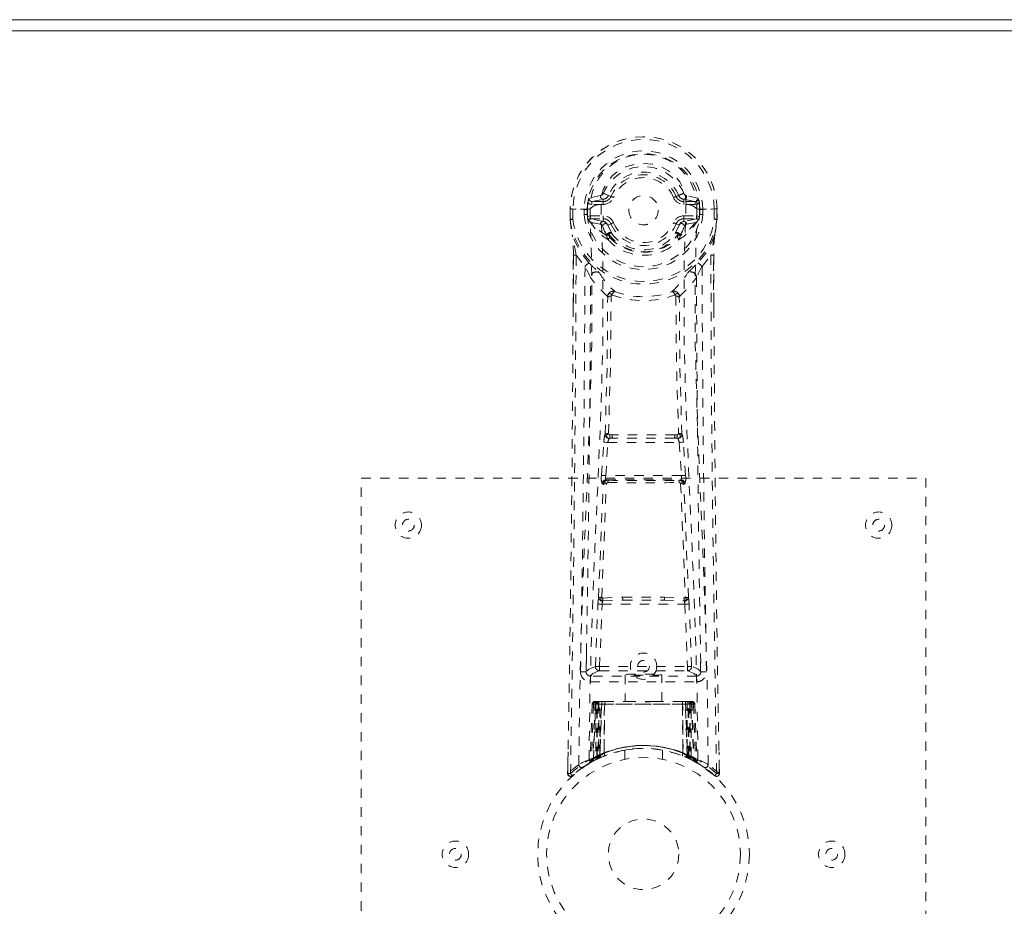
# Model space of a CAD drawing. Header units: inches. Extents: x 15 to 98.5, y 43.6 to 61.3.
# Tile 4 of 7: x 50.1 to 60.6, y 51.9 to 61.3. Entities that reach past the tile are written whole.
import ezdxf

# ---------------------------------------------------------------- set-up
doc = ezdxf.new("R2010")
doc.units = ezdxf.units.IN
doc.header["$MEASUREMENT"] = 0
doc.linetypes.add('SLD-Dashed', pattern=[0.075, 0.05, -0.025])
doc.linetypes.add('SLD-Solid', pattern=[0])

msp = doc.modelspace()

# ---------------------------------------------------------------- linework, layer by layer
at = {"color": 7, "linetype": 'SLD-Solid', "lineweight": 15}
for p, q in [((15.029, 61.306), (98.529, 61.306)), ((98.411, 61.188), (15.147, 61.188)), ((15.147, 61.188), (98.411, 61.188))]:
    msp.add_line(p, q, dxfattribs=at)
at = {"color": 7, "linetype": 'SLD-Dashed', "lineweight": 0}
for p, q in [((56.322, 59.436), (56.2, 59.408)), ((56.23, 59.372), (56.35, 59.396)), ((56.23, 59.372), (56.23, 59.342)), ((56.35, 59.372), (56.23, 59.372)), ((56.35, 59.342), (56.23, 59.342)), ((56.35, 59.396), (56.35, 59.372)), ((56.35, 59.342), (56.35, 59.372)), ((56.403, 59.43), (56.406, 59.437)), ((56.406, 59.437), (56.432, 59.427)), ((57.125, 59.427), (57.151, 59.437)), ((57.207, 59.396), (57.327, 59.372)), ((57.207, 59.396), (57.207, 59.372)), ((57.327, 59.372), (57.207, 59.372)), ((57.207, 59.342), (57.207, 59.372)), ((57.327, 59.342), (57.207, 59.342)), ((57.357, 59.408), (57.235, 59.436)), ((57.327, 59.342), (57.327, 59.372)), ((55.998, 59.293), (55.998, 59.184)), ((56.001, 59.293), (55.998, 59.293)), ((55.999, 59.293), (55.999, 59.184)), ((56.045, 59.292), (56.001, 59.293)), ((56.028, 59.292), (56.027, 59.184)), ((56.028, 59.292), (56.028, 59.292)), ((56.064, 59.292), (56.045, 59.292)), ((56.21, 59.292), (56.064, 59.292)), ((56.148, 59.236), (56.149, 59.289)), ((56.183, 59.289), (56.178, 59.289)), ((56.178, 59.289), (56.178, 59.237)), ((56.178, 59.237), (56.182, 59.222)), ((56.182, 59.222), (56.183, 59.289)), ((56.622, 59.281), (56.623, 59.296)), ((56.622, 59.275), (56.622, 59.281)), ((57.347, 59.292), (57.347, 59.292)), ((57.347, 59.292), (57.493, 59.292)), ((57.374, 59.289), (57.379, 59.289)), ((57.375, 59.222), (57.375, 59.289)), ((57.379, 59.237), (57.375, 59.222)), ((57.379, 59.237), (57.379, 59.289)), ((57.409, 59.289), (57.409, 59.236)), ((57.409, 59.289), (57.409, 59.289)), ((57.493, 59.292), (57.512, 59.292)), ((57.512, 59.292), (57.556, 59.293)), ((57.53, 59.292), (57.53, 59.293)), ((57.53, 59.184), (57.53, 59.292)), ((57.559, 59.293), (57.556, 59.293)), ((57.558, 59.184), (57.558, 59.293)), ((57.559, 59.293), (57.56, 59.184)), ((55.998, 59.184), (55.998, 59.18)), ((56.222, 59.151), (56.206, 59.164)), ((56.216, 59.22), (56.216, 59.19)), ((56.216, 59.22), (56.35, 59.22)), ((56.35, 59.16), (56.216, 59.19)), ((56.216, 59.19), (56.35, 59.19)), ((56.222, 59.151), (56.32, 59.131)), ((56.222, 59.151), (56.222, 59.151)), ((56.35, 59.22), (56.35, 59.19)), ((56.35, 59.19), (56.35, 59.16)), ((56.401, 59.122), (56.389, 59.141)), ((56.432, 59.135), (56.401, 59.122)), ((57.157, 59.122), (57.125, 59.135)), ((57.207, 59.22), (57.207, 59.19)), ((57.207, 59.22), (57.341, 59.22)), ((57.341, 59.19), (57.207, 59.16)), ((57.207, 59.16), (57.207, 59.19)), ((57.207, 59.19), (57.341, 59.19)), ((57.237, 59.131), (57.335, 59.151)), ((57.335, 59.151), (57.351, 59.164)), ((57.341, 59.19), (57.341, 59.22)), ((57.351, 59.164), (57.351, 59.164)), ((57.351, 59.164), (57.351, 59.164)), ((57.56, 59.18), (57.56, 59.184)), ((56.401, 59.122), (56.442, 59.032)), ((57.115, 59.033), (57.157, 59.122)), ((56.389, 59.009), (56.389, 59.015)), ((56.406, 58.966), (56.396, 58.982)), ((56.409, 59.022), (56.409, 59.016)), ((57.148, 59.016), (57.149, 59.022)), ((57.161, 58.982), (57.152, 58.966)), ((57.168, 59.009), (57.168, 59.015)), ((56.03, 58.249), (56.032, 58.803)), ((56.062, 58.801), (56.157, 58.683)), ((57.401, 58.683), (57.495, 58.801)), ((57.525, 58.803), (57.528, 58.236)), ((56.356, 56.813), (56.358, 56.841)), ((56.422, 56.892), (56.445, 56.892)), ((56.425, 56.855), (56.451, 56.855)), ((57.106, 56.855), (56.451, 56.855)), ((57.106, 56.855), (57.132, 56.855)), ((57.112, 56.892), (57.135, 56.892)), ((57.202, 56.813), (57.199, 56.841)), ((56.332, 56.461), (56.356, 56.813)), ((56.377, 56.458), (56.4, 56.81)), ((56.4, 56.81), (57.157, 56.81)), ((57.157, 56.81), (57.181, 56.458)), ((57.225, 56.461), (57.202, 56.813)), ((53.779, 56.431), (59.779, 56.431)), ((53.779, 48.431), (53.779, 56.431)), ((57.181, 56.458), (56.377, 56.458)), ((56.394, 56.408), (56.383, 56.413)), ((56.383, 56.413), (57.175, 56.413)), ((57.175, 56.413), (57.163, 56.408)), ((59.779, 56.431), (59.779, 48.431)), ((56.35, 56.366), (56.338, 56.371)), ((57.208, 56.366), (57.219, 56.371)), ((56.346, 55.156), (56.557, 55.166)), ((57, 55.166), (57.212, 55.156)), ((56.267, 54.429), (56.294, 55.092)), ((56.312, 54.427), (56.339, 55.09)), ((56.339, 55.09), (57.219, 55.09)), ((56.349, 55.127), (56.56, 55.132)), ((56.56, 55.132), (56.997, 55.132)), ((56.997, 55.132), (57.208, 55.127)), ((57.219, 55.09), (57.245, 54.427)), ((57.29, 54.429), (57.263, 55.092)), ((56.173, 54.565), (56.173, 54.379)), ((57.384, 54.379), (57.384, 54.565)), ((56.312, 54.383), (56.312, 54.427)), ((56.312, 54.427), (57.245, 54.427)), ((57.245, 54.383), (57.245, 54.427)), ((57.343, 54.326), (56.214, 54.326)), ((56.214, 54.326), (56.214, 54.265)), ((56.312, 54.383), (57.245, 54.383)), ((56.584, 54.341), (56.584, 54.056)), ((56.974, 54.056), (56.974, 54.341)), ((57.343, 54.265), (57.343, 54.326)), ((56.214, 54.265), (57.343, 54.265)), ((56.233, 54.027), (56.212, 53.422)), ((56.247, 54.027), (56.226, 53.43)), ((56.247, 54.027), (56.233, 54.027)), ((56.266, 54.056), (56.244, 53.441)), ((56.332, 54.056), (56.266, 54.056)), ((56.272, 54.027), (56.272, 53.47)), ((56.282, 54.027), (56.272, 54.027)), ((56.282, 54.027), (57.276, 54.027)), ((56.282, 53.475), (56.282, 54.027)), ((56.285, 53.477), (56.286, 54.027)), ((56.286, 54.027), (56.295, 54.027)), ((56.295, 54.027), (56.295, 53.481)), ((57.262, 54.027), (56.295, 54.027)), ((56.304, 54.056), (56.304, 53.485)), ((56.313, 53.476), (56.332, 54.056)), ((56.334, 54.056), (56.314, 53.476)), ((56.314, 53.49), (56.314, 54.056)), ((56.314, 54.056), (56.328, 54.056)), ((56.363, 54.056), (56.334, 54.056)), ((56.359, 53.506), (56.363, 54.056)), ((56.366, 54.056), (56.36, 53.506)), ((56.366, 54.056), (56.363, 54.056)), ((56.662, 54.056), (56.366, 54.056)), ((56.896, 54.056), (56.662, 54.056)), ((57.191, 54.056), (56.896, 54.056)), ((57.197, 53.506), (57.191, 54.056)), ((57.194, 54.056), (57.191, 54.056)), ((57.223, 54.056), (57.194, 54.056)), ((57.194, 54.056), (57.199, 53.506)), ((57.244, 53.476), (57.223, 54.056)), ((57.225, 54.056), (57.223, 54.056)), ((57.225, 54.056), (57.245, 53.476)), ((57.291, 54.056), (57.225, 54.056)), ((57.229, 54.056), (57.244, 54.056)), ((57.244, 54.056), (57.244, 53.49)), ((57.253, 53.485), (57.253, 54.056)), ((57.262, 53.481), (57.262, 54.027)), ((57.262, 54.027), (57.271, 54.027)), ((57.271, 54.027), (57.272, 53.477)), ((57.285, 54.027), (57.276, 54.027)), ((57.276, 54.027), (57.276, 53.475)), ((57.285, 53.47), (57.285, 54.027)), ((57.291, 54.056), (57.313, 53.441)), ((57.311, 54.027), (57.332, 53.43)), ((57.324, 54.027), (57.311, 54.027)), ((57.324, 54.027), (57.345, 53.422)), ((55.976, 53.52), (55.972, 53.29)), ((56.295, 53.481), (56.285, 53.477)), ((56.307, 53.455), (56.295, 53.481)), ((56.304, 53.485), (56.314, 53.49)), ((56.316, 53.459), (56.304, 53.485)), ((56.36, 53.506), (56.359, 53.506)), ((56.579, 53.539), (56.579, 53.442)), ((56.979, 53.442), (56.979, 53.539)), ((57.199, 53.506), (57.197, 53.506)), ((57.244, 53.49), (57.232, 53.463)), ((57.253, 53.485), (57.241, 53.459)), ((57.244, 53.49), (57.253, 53.485)), ((57.262, 53.481), (57.25, 53.455)), ((57.272, 53.477), (57.262, 53.481)), ((57.585, 53.29), (57.581, 53.52)), ((56.198, 53.397), (56.211, 53.405)), ((56.212, 53.422), (56.226, 53.43)), ((56.229, 53.415), (56.217, 53.409)), ((56.229, 53.415), (56.296, 53.45)), ((56.244, 53.441), (56.313, 53.476)), ((56.272, 53.47), (56.282, 53.475)), ((56.285, 53.445), (56.272, 53.47)), ((56.298, 53.451), (56.285, 53.477)), ((56.294, 53.449), (56.285, 53.445)), ((56.296, 53.45), (56.297, 53.45)), ((56.314, 53.476), (56.313, 53.476)), ((56.325, 53.463), (56.316, 53.459)), ((56.362, 53.479), (56.364, 53.479)), ((57.194, 53.479), (57.195, 53.479)), ((57.245, 53.476), (57.244, 53.476)), ((57.245, 53.476), (57.313, 53.441)), ((57.272, 53.477), (57.26, 53.451)), ((57.261, 53.45), (57.262, 53.45)), ((57.262, 53.45), (57.276, 53.442)), ((57.276, 53.475), (57.263, 53.449)), ((57.273, 53.445), (57.263, 53.449)), ((57.285, 53.47), (57.273, 53.445)), ((57.276, 53.475), (57.285, 53.47)), ((57.281, 53.44), (57.328, 53.415)), ((57.332, 53.43), (57.345, 53.422)), ((57.341, 53.41), (57.354, 53.402)), ((57.346, 53.405), (57.36, 53.397)), ((55.972, 53.29), (55.973, 53.347)), ((55.975, 53.347), (55.974, 53.29)), ((56.033, 53.277), (56.022, 53.267)), ((56.14, 53.36), (56.081, 53.317)), ((57.535, 53.267), (57.524, 53.277)), ((57.583, 53.29), (57.582, 53.36)), ((57.584, 53.36), (57.585, 53.29))]:
    msp.add_line(p, q, dxfattribs=at)
at = {"color": 7, "linetype": 'SLD-Dashed', "lineweight": 0, "flags": 128}
for points in [[(57.231, 59.345), (57.226, 59.427), (57.204, 59.507), (57.163, 59.583), (57.107, 59.649), (57.037, 59.704), (56.957, 59.745), (56.87, 59.77), (56.779, 59.778), (56.688, 59.77), (56.601, 59.745), (56.52, 59.704), (56.45, 59.649), (56.394, 59.583), (56.354, 59.507), (56.331, 59.427), (56.327, 59.345)], [(56.406, 59.437), (56.404, 59.438), (56.398, 59.441), (56.39, 59.444), (56.381, 59.448), (56.371, 59.452), (56.362, 59.456), (56.355, 59.459), (56.351, 59.46)], [(56.23, 59.342), (56.207, 59.346), (56.188, 59.359)], [(56.2, 53.439), (56.21, 54.193), (56.232, 54.946), (56.262, 55.695), (56.296, 56.44), (56.327, 57.178), (56.347, 57.909), (56.348, 58.632), (56.327, 59.344)], [(56.327, 59.345), (56.288, 59.337), (56.255, 59.326)], [(56.327, 59.344), (56.327, 59.344), (56.327, 59.345)], [(56.46, 59.415), (56.454, 59.417), (56.449, 59.419), (56.445, 59.421), (56.44, 59.423), (56.437, 59.424), (56.434, 59.426), (56.433, 59.426), (56.432, 59.427)], [(57.098, 59.415), (57.103, 59.417), (57.108, 59.419), (57.113, 59.421), (57.117, 59.423), (57.12, 59.424), (57.123, 59.426), (57.125, 59.426), (57.125, 59.427)], [(57.23, 59.344), (57.209, 58.632), (57.21, 57.909), (57.23, 57.178), (57.261, 56.44), (57.295, 55.695), (57.325, 54.946), (57.347, 54.193), (57.357, 53.439)], [(57.231, 59.345), (57.23, 59.344), (57.23, 59.344)], [(57.302, 59.326), (57.269, 59.337), (57.231, 59.345)], [(57.369, 59.359), (57.35, 59.346), (57.327, 59.342)], [(55.998, 59.293), (55.998, 59.293), (55.999, 59.293), (56.002, 59.293), (56.005, 59.293), (56.01, 59.293), (56.015, 59.293), (56.021, 59.292), (56.028, 59.292)], [(56.091, 53.384), (56.1, 54.139), (56.119, 54.892), (56.147, 55.642), (56.179, 56.387), (56.209, 57.126), (56.228, 57.857), (56.23, 58.58), (56.21, 59.292)], [(56.255, 59.326), (56.227, 59.31), (56.211, 59.292)], [(57.347, 59.292), (57.33, 59.31), (57.302, 59.326)], [(57.466, 53.384), (57.458, 54.139), (57.438, 54.892), (57.41, 55.642), (57.378, 56.387), (57.348, 57.126), (57.329, 57.857), (57.328, 58.58), (57.347, 59.292)], [(57.379, 59.289), (57.382, 59.289), (57.389, 59.289), (57.398, 59.289), (57.409, 59.289)], [(57.53, 59.292), (57.536, 59.293), (57.542, 59.293), (57.547, 59.293), (57.552, 59.293), (57.556, 59.293), (57.558, 59.293), (57.559, 59.293), (57.559, 59.293)], [(56.027, 59.184), (56.021, 59.184), (56.015, 59.184), (56.01, 59.184), (56.005, 59.184), (56.001, 59.184), (55.999, 59.184), (55.997, 59.184), (55.998, 59.184)], [(55.998, 59.184), (56.008, 59.09), (56.021, 59.017)], [(56.027, 59.184), (56.022, 59.183), (56.017, 59.182), (56.012, 59.182), (56.007, 59.181), (56.004, 59.181), (56.001, 59.18), (55.999, 59.18), (55.998, 59.18)], [(55.998, 59.18), (56.009, 59.082), (56.023, 59.006)], [(56.184, 59.211), (56.199, 59.218), (56.216, 59.22)], [(56.191, 59.177), (56.197, 59.173), (56.206, 59.164)], [(56.389, 59.009), (56.299, 59.069), (56.222, 59.151)], [(56.46, 59.147), (56.454, 59.145), (56.449, 59.143), (56.445, 59.141), (56.44, 59.139), (56.437, 59.138), (56.434, 59.136), (56.433, 59.136), (56.432, 59.135)], [(57.098, 59.147), (57.103, 59.145), (57.108, 59.143), (57.113, 59.141), (57.117, 59.139), (57.12, 59.138), (57.123, 59.136), (57.125, 59.136), (57.125, 59.135)], [(57.335, 59.151), (57.259, 59.069), (57.168, 59.009)], [(57.341, 59.22), (57.358, 59.218), (57.374, 59.211)], [(57.351, 59.164), (57.357, 59.17), (57.366, 59.177)], [(57.56, 59.184), (57.56, 59.184), (57.559, 59.184), (57.556, 59.184), (57.552, 59.184), (57.548, 59.184), (57.542, 59.184), (57.536, 59.184), (57.53, 59.184)], [(57.56, 59.18), (57.559, 59.18), (57.557, 59.18), (57.554, 59.181), (57.55, 59.181), (57.546, 59.182), (57.541, 59.182), (57.535, 59.183), (57.53, 59.184)], [(57.534, 59.006), (57.548, 59.082), (57.56, 59.18)], [(56.343, 59.112), (56.332, 59.126), (56.32, 59.131)], [(56.389, 59.015), (56.365, 59.058), (56.343, 59.112)], [(56.403, 59.038), (56.413, 59.042), (56.423, 59.042)], [(56.442, 59.032), (56.437, 59.035), (56.429, 59.035), (56.42, 59.032), (56.411, 59.026)], [(57.147, 59.026), (57.137, 59.032), (57.128, 59.035), (57.12, 59.035), (57.115, 59.032)], [(57.134, 59.042), (57.144, 59.042), (57.154, 59.038)], [(57.168, 59.015), (57.192, 59.058), (57.214, 59.112)], [(57.214, 59.112), (57.225, 59.126), (57.237, 59.131)], [(56.021, 59.017), (56.021, 59.011), (56.023, 59.006)], [(56.199, 58.72), (56.099, 58.848), (56.023, 59.006)], [(56.396, 58.982), (56.394, 58.986), (56.389, 59.009)], [(56.42, 58.99), (56.412, 59.002), (56.409, 59.016)], [(57.148, 59.016), (57.145, 59.002), (57.138, 58.99)], [(57.168, 59.009), (57.164, 58.986), (57.161, 58.982)], [(57.534, 59.006), (57.458, 58.848), (57.358, 58.72)], [(57.534, 59.006), (57.536, 59.011), (57.536, 59.017)], [(56.032, 58.803), (56.032, 58.803), (56.033, 58.802), (56.035, 58.802), (56.039, 58.802), (56.044, 58.801), (56.05, 58.801), (56.056, 58.801), (56.062, 58.801)], [(56.034, 58.802), (56.033, 58.429), (56.033, 58.248)], [(57.525, 58.803), (57.525, 58.803), (57.524, 58.802), (57.522, 58.802), (57.518, 58.802), (57.513, 58.801), (57.507, 58.801), (57.501, 58.801), (57.495, 58.801)], [(57.495, 58.801), (57.497, 58.03), (57.501, 57.262), (57.509, 56.496), (57.518, 55.731), (57.521, 55.537), (57.524, 55.339), (57.526, 55.17), (57.529, 54.983), (57.53, 54.905), (57.531, 54.824), (57.533, 54.741), (57.534, 54.666), (57.534, 54.646), (57.535, 54.612), (57.535, 54.565), (57.536, 54.503), (57.538, 54.416), (57.539, 54.31), (57.541, 54.187), (57.543, 54.045), (57.545, 53.921), (57.547, 53.822), (57.548, 53.728), (57.552, 53.492), (57.555, 53.289)], [(57.525, 58.235), (57.524, 58.46), (57.524, 58.802)], [(56.296, 58.628), (56.305, 58.619), (56.31, 58.613)], [(57.262, 58.628), (57.253, 58.619), (57.248, 58.613)], [(56.396, 58.363), (56.297, 58.459), (56.216, 58.565)], [(57.161, 58.363), (57.26, 58.459), (57.341, 58.565)], [(56.371, 56.899), (56.392, 57.631), (56.398, 58.355)], [(56.444, 58.378), (56.438, 58.385), (56.431, 58.391), (56.423, 58.393), (56.416, 58.392), (56.408, 58.388), (56.402, 58.382), (56.398, 58.373), (56.396, 58.363)], [(56.406, 56.905), (56.428, 57.64), (56.434, 58.366)], [(57.161, 58.363), (57.159, 58.373), (57.155, 58.382), (57.149, 58.388), (57.142, 58.392), (57.134, 58.393), (57.126, 58.391), (57.119, 58.385), (57.113, 58.378)], [(57.123, 58.366), (57.129, 57.64), (57.151, 56.905)], [(57.186, 56.899), (57.165, 57.631), (57.159, 58.355)], [(56.356, 56.813), (56.36, 56.813), (56.371, 56.812), (56.385, 56.811), (56.4, 56.81)], [(57.157, 56.81), (57.172, 56.811), (57.187, 56.812), (57.197, 56.813), (57.202, 56.813)], [(56.332, 56.461), (56.337, 56.46), (56.347, 56.46), (56.362, 56.459), (56.377, 56.458)], [(57.181, 56.458), (57.189, 56.458), (57.196, 56.459), (57.204, 56.459), (57.21, 56.46), (57.216, 56.46), (57.22, 56.46), (57.223, 56.46), (57.225, 56.461)], [(56.301, 55.16), (56.325, 55.765), (56.35, 56.366)], [(56.335, 55.163), (56.359, 55.769), (56.384, 56.372)], [(56.384, 56.372), (56.377, 56.376), (56.372, 56.382), (56.369, 56.388), (56.369, 56.394), (56.372, 56.4), (56.378, 56.404), (56.385, 56.407), (56.394, 56.408)], [(57.163, 56.408), (57.172, 56.407), (57.179, 56.404), (57.185, 56.4), (57.188, 56.394), (57.188, 56.388), (57.185, 56.382), (57.18, 56.376), (57.173, 56.372)], [(57.173, 56.372), (57.199, 55.769), (57.223, 55.163)], [(57.256, 55.16), (57.233, 55.765), (57.208, 56.366)], [(56.557, 55.166), (56.779, 55.166), (57, 55.166)], [(56.294, 55.092), (56.299, 55.091), (56.309, 55.091), (56.323, 55.09), (56.339, 55.09)], [(56.56, 55.132), (56.779, 55.132), (56.997, 55.132)], [(57.219, 55.09), (57.234, 55.09), (57.248, 55.091), (57.259, 55.091), (57.263, 55.092)], [(56.267, 54.429), (56.196, 54.4), (56.169, 54.371)], [(56.267, 54.429), (56.272, 54.429), (56.282, 54.428), (56.296, 54.428), (56.312, 54.427)], [(57.245, 54.427), (57.261, 54.428), (57.275, 54.428), (57.285, 54.429), (57.29, 54.429)], [(57.388, 54.371), (57.361, 54.4), (57.29, 54.429)], [(56.214, 54.326), (56.241, 54.354), (56.312, 54.383)], [(57.245, 54.383), (57.316, 54.354), (57.343, 54.326)], [(56.233, 54.027), (56.236, 54.027), (56.244, 54.027), (56.257, 54.027), (56.272, 54.027)], [(56.286, 54.027), (56.271, 54.027), (56.259, 54.027), (56.25, 54.027), (56.247, 54.027)], [(56.896, 54.056), (56.779, 54.047), (56.662, 54.056)], [(57.311, 54.027), (57.307, 54.027), (57.299, 54.027), (57.286, 54.027), (57.271, 54.027)], [(57.285, 54.027), (57.3, 54.027), (57.313, 54.027), (57.321, 54.027), (57.324, 54.027)], [(56.314, 53.49), (56.318, 53.48), (56.322, 53.471), (56.324, 53.465), (56.325, 53.463)], [(56.393, 53.489), (56.373, 53.483), (56.36, 53.478)], [(56.581, 53.539), (56.58, 53.538), (56.598, 53.541), (56.636, 53.547), (56.69, 53.553), (56.755, 53.556), (56.779, 53.556)], [(56.2, 53.398), (56.199, 53.398), (56.198, 53.397)], [(56.211, 53.405), (56.213, 53.407), (56.219, 53.41)], [(56.282, 53.475), (56.286, 53.465), (56.291, 53.457), (56.293, 53.451), (56.294, 53.449)], [(57.273, 53.446), (57.296, 53.433), (57.319, 53.42)], [(57.296, 53.433), (57.304, 53.429), (57.309, 53.43), (57.31, 53.436), (57.312, 53.442)], [(55.975, 53.29), (55.977, 53.282), (55.981, 53.275), (55.986, 53.268), (55.992, 53.263), (55.999, 53.26), (56.007, 53.26), (56.014, 53.262), (56.02, 53.266)]]:
    msp.add_lwpolyline(points, dxfattribs=at)
at = {"color": 7, "linetype": 'SLD-Dashed', "lineweight": 0}
for centre, radius in [((56.779, 59.281), 0.156), ((54.279, 55.931), 0.14), ((54.279, 55.931), 0.0625), ((59.279, 55.931), 0.14), ((59.279, 55.931), 0.0625), ((56.779, 54.431), 0.14), ((56.779, 54.431), 0.0625), ((56.779, 52.431), 1.125), ((56.779, 52.431), 1.03), ((56.779, 52.431), 0.375), ((54.779, 52.431), 0.141), ((58.779, 52.431), 0.141), ((54.779, 52.431), 0.0625), ((58.779, 52.431), 0.0625)]:
    msp.add_circle(centre, radius, dxfattribs=at)
for centre, radius, start, end in [((56.779, 59.281), 0.781, 0.8627, 179.1373), ((56.779, 59.281), 0.781, 0.8691, 180), ((56.779, 59.281), 0.751, 0.8899, 179.1373), ((56.779, 59.281), 0.63, 0.7179, 179.2821), ((56.779, 59.281), 0.6, 0.7178, 179.2822), ((56.779, 59.307), 0.568, 358.4775, 181.5215), ((56.779, 59.281), 0.463, 22.774, 157.226), ((56.779, 59.281), 0.404, 22.774, 157.226), ((56.779, 59.281), 0.376, 22.774, 157.226), ((56.779, 59.281), 0.346, 22.774, 157.226), ((56.313, 59.476), 0.0412, 282.1265, 337.5115), ((55.526, 63.386), 4.27, 292.3751, 293.1731), ((57.244, 59.476), 0.0412, 202.4959, 257.8661), ((56.779, 59.281), 0.596, 172.4937, 179.2563), ((56.42, 59.328), 0.234, 159.968, 172.432), ((56.229, 59.402), 0.0298, 167.7186, 271.3903), ((56.351, 59.426), 0.0301, 161.8335, 268.7998), ((56.344, 59.464), 0.0676, 275.0418, 330.0544), ((56.35, 59.461), 0.089, 270, 337.226), ((56.35, 59.461), 0.119, 269.9998, 337.2259), ((57.207, 59.461), 0.119, 202.7741, 270.0002), ((57.207, 59.461), 0.089, 202.774, 270), ((57.213, 59.464), 0.0676, 202.9288, 264.9736), ((57.207, 59.426), 0.0301, 271.1986, 18.1681), ((57.328, 59.402), 0.0298, 268.6097, 12.2814), ((57.138, 59.328), 0.234, 7.5686, 20.0313), ((56.779, 59.281), 0.596, 0.7437, 7.5062), ((56.179, 60.565), 1.276, 268.6148, 269.9507), ((56.779, 59.281), 0.787, 187.3679, 352.6321), ((56.779, 59.281), 0.758, 187.3679, 352.6321), ((56.179, 58.635), 0.601, 90.0167, 92.8686), ((56.779, 59.281), 0.632, 184.1187, 355.8813), ((56.779, 59.281), 0.602, 184.2517, 355.7483), ((56.779, 59.281), 0.599, 185.6401, 186.7432), ((56.27, 59.212), 0.0866, 180.8495, 203.6163), ((56.216, 59.16), 0.0305, 89.4522, 144.368), ((56.67, 59.431), 0.535, 209.8503, 240.3539), ((56.35, 59.13), 0.0299, 90.8835, 178.3664), ((56.374, 59.107), 0.0308, 30.2872, 170.7396), ((56.35, 59.101), 0.119, 22.7738, 90.0001), ((56.35, 59.101), 0.089, 22.774, 90), ((56.349, 59.11), 0.0503, 37.998, 89.2548), ((56.779, 59.281), 0.376, 202.774, 337.226), ((56.779, 59.281), 0.346, 202.774, 337.226), ((57.207, 59.101), 0.119, 90, 157.2262), ((57.207, 59.101), 0.089, 90, 157.226), ((56.889, 59.429), 0.532, 299.5716, 330.2116), ((57.213, 59.1), 0.06, 95.055, 158.687), ((57.183, 59.107), 0.0308, 9.2243, 149.7569), ((57.207, 59.13), 0.0299, 1.6325, 89.1176), ((57.342, 59.16), 0.0305, 35.6333, 90.546), ((57.251, 59.22), 0.122, 339.7423, 355.7919), ((56.779, 59.281), 0.599, 353.2568, 354.3599), ((57.379, 58.635), 0.601, 87.1314, 89.9833), ((56.294, 59.278), 1.269, 348.1222, 355.7636), ((56.419, 59.012), 0.0301, 123.0053, 175.3667), ((55.851, 58.653), 0.673, 33.6887, 34.8642), ((56.423, 59.02), 0.0228, 34.1546, 90.4623), ((56.779, 59.272), 0.413, 215.4711, 324.5333), ((56.779, 59.281), 0.157, 264.8878, 285.7451), ((57.134, 59.02), 0.0228, 89.5512, 145.8688), ((57.647, 58.693), 0.601, 145.0673, 146.3831), ((57.138, 59.012), 0.0298, 4.5081, 57.2442), ((54.616, 58.838), 1.417, 358.6, 7.2429), ((50.421, 57.837), 5.723, 9.7009, 11.7928), ((56.408, 58.993), 0.0285, 88.8509, 131.3295), ((56.408, 58.987), 0.0285, 88.8366, 131.2831), ((56.435, 58.965), 0.029, 120.9223, 178.6631), ((56.726, 59.232), 0.417, 219.7256, 248.1898), ((56.413, 59.022), 0.00483, 125.7222, 184.3504), ((56.779, 59.293), 0.455, 215.9729, 324.0272), ((56.779, 59.323), 0.49, 222.8678, 317.1323), ((56.831, 59.232), 0.417, 291.8217, 320.2638), ((57.123, 58.965), 0.029, 1.3375, 59.0759), ((57.144, 59.022), 0.00483, 355.66, 54.2613), ((57.149, 58.987), 0.0285, 48.7169, 91.1634), ((57.149, 58.993), 0.0285, 48.6809, 91.1435), ((63.129, 57.838), 5.716, 168.2054, 170.3), ((58.96, 58.837), 1.435, 172.8149, 181.3449), ((56.779, 59.305), 0.504, 245.71, 294.2905), ((-358.199, 60.53), 414.265, 358.9985, 359.76083), ((56.408, 58.437), 0.352, 126.3593, 135.6241), ((57.771, 60.268), 2.206, 224.5509, 228.0032), ((55.787, 60.267), 2.204, 311.9955, 315.4499), ((57.149, 58.437), 0.352, 44.3757, 53.6409), ((-246.332, 59.859), 302.491, 358.96048, 359.77724), ((53.69, 57.37), 2.794, 25.316, 28.0239), ((56.276, 58.563), 0.0607, 56.7588, 177.6463), ((57.05, 59.066), 0.868, 211.4424, 228.4865), ((56.508, 59.066), 0.867, 311.5106, 328.5604), ((57.281, 58.563), 0.0607, 2.3512, 123.2471), ((59.867, 57.37), 2.794, 151.9761, 154.684), ((346.403, 59.71), 289.004, 180.2037, 181.05858), ((-234.375, 59.708), 290.593, 358.94767, 359.77459), ((347.932, 59.708), 290.593, 180.22541, 181.05233), ((56.457, 58.358), 0.0607, 72.6739, 175.3772), ((56.503, 58.362), 0.0612, 117.5708, 165.139), ((56.779, 59.209), 0.849, 249.047, 290.9531), ((57.101, 58.358), 0.0607, 4.6232, 107.3259), ((57.054, 58.362), 0.0612, 14.8615, 62.4293), ((56.386, 58.356), 0.0126, 355.833, 33.5331), ((56.431, 58.312), 0.0541, 86.7643, 126.9458), ((56.448, 58.364), 0.014, 105.6308, 172.2111), ((56.779, 59.291), 0.972, 249.8638, 290.1345), ((57.109, 58.364), 0.014, 7.7917, 74.3643), ((57.126, 58.312), 0.0541, 53.0517, 93.2349), ((57.172, 58.356), 0.0126, 146.4668, 184.1591), ((-279.748, 59.665), 335.781, 358.92194, 359.75832), ((392.294, 59.656), 334.77, 180.24309, 181.07764), ((56.562, 56.827), 0.204, 159.3389, 175.9349), ((56.4, 56.844), 0.0615, 84.0387, 117.8727), ((56.417, 56.899), 0.0464, 180.7595, 267.5239), ((56.415, 56.88), 0.0271, 110.5898, 269.3158), ((56.481, 56.806), 0.0808, 144.2187, 176.6881), ((56.424, 56.91), 0.0186, 194.539, 265.3423), ((56.424, 56.837), 0.0176, 85.6925, 118.7576), ((56.501, 56.878), 0.0795, 170.5749, 197.2017), ((56.779, 24.542), 32.351, 89.4099, 90.5901), ((56.507, 56.882), 0.0623, 171.2583, 205.8065), ((56.779, 23.486), 33.371, 89.4374, 90.5626), ((57.05, 56.882), 0.0624, 334.2145, 8.7208), ((57.056, 56.879), 0.0795, 342.801, 9.4342), ((57.133, 56.837), 0.0184, 62.0291, 93.5399), ((57.133, 56.91), 0.0186, 274.5984, 345.3487), ((57.142, 56.88), 0.0271, 270.6842, 69.4102), ((57.14, 56.899), 0.0464, 272.4775, 359.239), ((57.075, 56.805), 0.0824, 3.6495, 35.4462), ((57.158, 56.844), 0.0615, 62.1273, 95.9613), ((56.996, 56.827), 0.204, 4.059, 20.6692), ((56.52, 56.428), 0.191, 170.0543, 197.3095), ((56.383, 56.368), 0.0451, 90.6629, 176.0552), ((56.426, 56.441), 0.0518, 161.3896, 213.2271), ((57.131, 56.441), 0.052, 326.8554, 18.5287), ((57.174, 56.368), 0.0451, 3.9454, 89.3365), ((57.037, 56.428), 0.191, 342.6874, 9.948), ((56.395, 56.363), 0.0451, 90.6962, 175.905), ((56.377, 56.306), 0.0667, 83.8704, 114.408), ((56.401, 56.365), 0.0183, 95.7871, 158.1209), ((56.404, 56.471), 0.0636, 260.9812, 271.4858), ((56.435, 56.387), 0.0353, 144.8026, 186.212), ((56.779, 92.098), 35.716, 269.3919, 270.6084), ((56.779, 89.111), 32.705, 269.3468, 270.6534), ((57.153, 56.47), 0.0626, 268.5343, 279.0732), ((57.123, 56.387), 0.0353, 353.7838, 35.21), ((57.156, 56.366), 0.0174, 20.091, 85.4728), ((57.163, 56.363), 0.0451, 4.095, 89.3038), ((57.18, 56.306), 0.0668, 65.6205, 96.1177), ((56.809, 55.072), 0.515, 170.2084, 177.8098), ((56.327, 55.068), 0.0956, 85.2763, 105.6257), ((56.345, 55.169), 0.0452, 191.4449, 269.8707), ((56.347, 55.145), 0.0216, 124.0022, 265.9308), ((56.345, 55.167), 0.0114, 202.2129, 271.2634), ((56.456, 55.155), 0.111, 179.5387, 194.6991), ((56.639, 55.157), 0.0822, 173.9967, 197.7576), ((56.919, 55.157), 0.0822, 342.2444, 6.0015), ((57.101, 55.155), 0.111, 345.3884, 0.5136), ((57.21, 55.145), 0.0216, 274.0682, 55.9987), ((57.212, 55.167), 0.0114, 268.4969, 337.4686), ((57.212, 55.169), 0.0452, 270.1291, 348.5553), ((57.23, 55.068), 0.0956, 74.3742, 94.7238), ((56.748, 55.072), 0.516, 2.1913, 9.7875), ((56.472, 55.081), 0.134, 161.4595, 176.2731), ((56.35, 55.122), 0.00458, 96.8174, 164.7879), ((57.208, 55.122), 0.00464, 15.4452, 82.7554), ((57.085, 55.081), 0.134, 3.7292, 18.5354), ((56.312, 54.428), 0.0451, 178.275, 269.5561), ((57.245, 54.428), 0.0451, 270.4436, 1.6963), ((56.138, 55.226), 0.856, 268.0939, 272.1117), ((56.214, 54.37), 0.105, 179.1183, 270.0146), ((56.214, 54.371), 0.045, 179.0561, 269.9976), ((57.343, 54.371), 0.045, 270.0036, 0.9434), ((57.343, 54.37), 0.105, 269.9852, 0.8822), ((57.42, 55.227), 0.856, 267.8895, 271.9054), ((56.263, 54.026), 0.03, 90.0046, 178.0055), ((56.295, 53.982), 0.0753, 106.8951, 143.6995), ((30.532, 54.713), 25.745, 357.1597, 358.5381), ((56.276, 54.026), 0.03, 90.029, 178.0316), ((56.291, 53.869), 0.185, 91.3811, 99.0494), ((56.847, 54.033), 0.574, 177.9235, 180.6151), ((56.697, 54.034), 0.415, 176.9839, 180.9823), ((56.879, 54.033), 0.593, 177.9884, 180.5968), ((56.724, 54.034), 0.429, 177.0834, 180.9501), ((56.833, 54.034), 0.429, 359.0489, 2.9175), ((56.679, 54.033), 0.593, 359.404, 2.012), ((57.267, 53.877), 0.177, 80.4299, 88.5128), ((56.861, 54.034), 0.415, 359.0177, 3.0161), ((57.281, 54.026), 0.03, 1.9676, 89.9713), ((57.263, 53.982), 0.0753, 36.3022, 73.1031), ((56.709, 54.033), 0.575, 359.3866, 2.0735), ((83.027, 54.713), 25.746, 181.462, 182.8403), ((57.294, 54.026), 0.03, 1.9942, 89.9957), ((56.779, 52.431), 1.158, 47.8872, 132.1137), ((56.779, 52.399), 1.19, 60.9033, 119.0966), ((56.779, 52.432), 1.155, 64.5269, 115.4731), ((56.779, 52.432), 1.155, 65.2589, 114.7411), ((56.779, 52.432), 1.155, 66.2582, 113.7418), ((56.779, 52.468), 1.12, 68.0447, 111.9528), ((56.779, 52.431), 1.127, 60.5082, 119.4918), ((56.752, 52.827), 0.797, 124.2431, 129.6047), ((56.73, 52.886), 0.723, 120.929, 125.1933), ((56.329, 53.488), 0.0346, 344.9359, 30.9741), ((56.331, 53.489), 0.0345, 344.7157, 31.044), ((57.227, 53.488), 0.0347, 149.0976, 195.1376), ((57.228, 53.488), 0.0346, 149.0262, 195.0625), ((56.827, 52.886), 0.723, 54.8067, 59.0697), ((56.805, 52.827), 0.796, 50.3914, 55.7605), ((56.786, 52.379), 1.221, 124.6892, 131.7839), ((56.763, 52.198), 1.363, 114.3802, 119.5296), ((56.121, 53.384), 0.03, 180.0546, 304.0533), ((56.779, 52.431), 1.128, 119.4917, 124.6375), ((56.182, 53.423), 0.03, 301.0198, 358.0155), ((56.186, 53.421), 0.0264, 299.4136, 3.7832), ((56.241, 53.452), 0.0429, 196.976, 245.8175), ((56.196, 53.431), 0.0299, 300.2514, 358.0937), ((56.753, 52.815), 0.813, 126.2884, 131.7225), ((56.749, 52.825), 0.8, 125.4139, 130.8577), ((56.778, 52.432), 1.126, 114.2343, 119.1766), ((56.214, 53.442), 0.0299, 299.2052, 358.1951), ((56.216, 53.44), 0.0273, 297.6358, 2.2916), ((56.283, 53.477), 0.0297, 295.4646, 358.5205), ((56.284, 53.477), 0.0297, 295.4097, 358.5198), ((56.842, 52.571), 0.974, 64.5408, 67.4783), ((56.779, 52.431), 1.127, 60.8265, 65.7626), ((57.273, 53.477), 0.0297, 181.4795, 244.5902), ((57.274, 53.477), 0.0297, 181.48, 244.5349), ((56.778, 52.431), 1.128, 59.7636, 64.753), ((56.81, 52.487), 1.064, 54.3726, 64.9432), ((56.807, 52.824), 0.802, 49.1479, 54.5806), ((56.805, 52.816), 0.812, 48.2745, 53.7146), ((57.343, 53.442), 0.0299, 181.8058, 240.7939), ((57.361, 53.431), 0.0299, 181.9065, 239.7494), ((57.316, 53.452), 0.0429, 294.1636, 343.0432), ((56.779, 52.431), 1.127, 55.362, 60.5086), ((57.362, 53.419), 0.02, 162.7426, 229.6236), ((57.375, 53.423), 0.03, 181.9845, 238.9802), ((56.897, 52.629), 0.897, 58.9455, 59.7572), ((56.796, 52.2), 1.361, 60.4675, 65.6249), ((57.436, 53.384), 0.03, 235.9467, 359.9456), ((56.771, 52.379), 1.221, 48.2158, 55.3106), ((56.002, 53.29), 0.03, 179.1345, 312.1247), ((56.02, 54.973), 1.684, 268.3707, 269.3918), ((58.042, 55.125), 2.744, 221.983, 222.6074), ((56.776, 52.434), 1.124, 124.6269, 132.0802), ((56.781, 52.434), 1.124, 47.9195, 55.3735), ((57.555, 53.29), 0.03, 227.8757, 0.8651), ((55.46, 55.175), 2.819, 317.4009, 318.0086), ((57.547, 54.465), 1.175, 270.3874, 271.8501)]:
    msp.add_arc(centre, radius, start, end, dxfattribs=at)
msp.add_ellipse((56.779, 54.341), major_axis=(0.195, 0), ratio=0.034921, dxfattribs=at)

doc.saveas('drawing.dxf')
